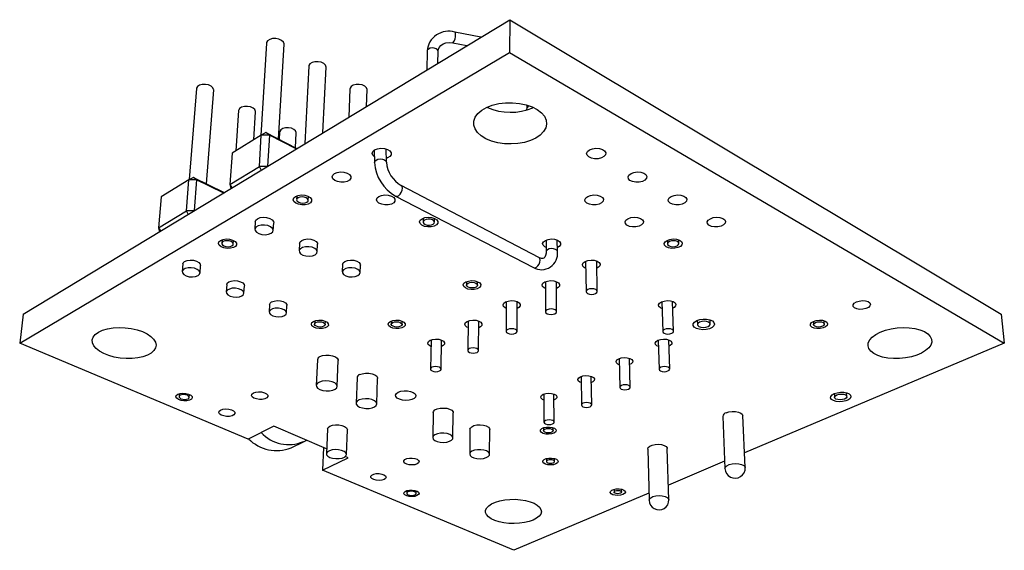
# Model space of a CAD drawing. Extents: x 0 to 119, y 0 to 175.
import ezdxf

# ---------------------------------------------------------------- set-up
doc = ezdxf.new("R2010")
doc.units = 0
doc.layers.get('0').update_dxf_attribs({"linetype": 'CONTINUOUS'})

msp = doc.modelspace()

# ---------------------------------------------------------------- linework, layer by layer
at = {"color": 7, "linetype": 'CONTINUOUS'}
for p, q in [((81.23, 163.753), (99.762, 174.956)), ((99.762, 174.956), (99.758, 173.708)), ((99.762, 174.956), (118.477, 163.753)), ((98.658, 174.288), (97.678, 174.482)), ((90.5, 174.066), (90.28, 170.549)), ((90.96, 170.41), (91.17, 174.019)), ((97.599, 174.072), (98.128, 173.968)), ((81.103, 162.641), (99.758, 173.708)), ((96.618, 173.762), (96.601, 173.045)), ((97.027, 173.302), (97.036, 173.751)), ((99.758, 173.708), (118.598, 162.641)), ((92.11, 173.184), (91.957, 170.238)), ((92.652, 170.658), (92.771, 173.145)), ((87.836, 172.338), (87.563, 168.869)), ((88.223, 168.707), (88.49, 172.281)), ((93.678, 172.324), (93.633, 171.251)), ((94.306, 171.657), (94.33, 172.295)), ((89.439, 171.501), (89.334, 169.965)), ((90.015, 170.385), (90.083, 171.453)), ((100.413, 171.71), (100.413, 171.588)), ((90.482, 170.657), (90.304, 170.564)), ((90.611, 170.564), (90.482, 170.657)), ((90.482, 170.657), (91.651, 170.053)), ((91.001, 170.685), (90.984, 170.398)), ((91.606, 170.076), (91.637, 170.645)), ((90.304, 170.564), (89.193, 169.878)), ((90.229, 169.366), (90.304, 170.564)), ((90.611, 170.564), (90.304, 170.564)), ((90.611, 170.564), (90.54, 169.381)), ((91.627, 170.038), (90.611, 170.564)), ((89.193, 169.878), (89.111, 168.688)), ((94.606, 169.994), (94.614, 169.521)), ((95.07, 169.527), (95.06, 170.034)), ((89.111, 168.688), (90.229, 169.366)), ((90.304, 169.238), (90.229, 169.366)), ((90.515, 169.366), (90.229, 169.366)), ((87.543, 168.858), (86.491, 168.209)), ((87.45, 167.681), (87.543, 168.858)), ((87.723, 168.954), (87.543, 168.858)), ((87.841, 168.858), (87.543, 168.858)), ((87.841, 168.858), (87.723, 168.954)), ((87.723, 168.954), (88.886, 168.381)), ((87.841, 168.858), (87.752, 167.695)), ((88.853, 168.361), (87.841, 168.858)), ((89.111, 168.688), (89.185, 168.562)), ((89.111, 168.688), (89.139, 168.534)), ((100.866, 165.905), (95.628, 168.644)), ((86.491, 168.209), (86.392, 167.039)), ((91.658, 168.256), (91.65, 168.108)), ((92.093, 168.083), (92.1, 168.232)), ((95.419, 168.24), (100.666, 165.519)), ((86.392, 167.039), (87.45, 167.681)), ((87.523, 167.557), (87.45, 167.681)), ((87.727, 167.681), (87.45, 167.681)), ((90.076, 167.273), (90.057, 166.978)), ((90.757, 166.933), (90.775, 167.229)), ((96.468, 167.401), (96.465, 167.256)), ((96.901, 167.246), (96.904, 167.391)), ((86.392, 167.039), (86.464, 166.917)), ((86.392, 167.039), (86.426, 166.894)), ((88.813, 166.585), (88.803, 166.445)), ((89.235, 166.414), (89.244, 166.554)), ((101.146, 166.569), (101.149, 166.127)), ((101.579, 166.13), (101.575, 166.572)), ((105.77, 166.562), (105.775, 166.422)), ((106.205, 166.437), (106.2, 166.578)), ((91.76, 166.448), (91.745, 166.154)), ((92.435, 166.119), (92.449, 166.412)), ((102.655, 165.764), (102.671, 164.606)), ((103.098, 164.612), (103.078, 165.771)), ((87.311, 165.657), (87.288, 165.367)), ((87.971, 165.314), (87.992, 165.604)), ((93.399, 165.645), (93.387, 165.354)), ((94.067, 165.326), (94.078, 165.617)), ((98.123, 164.989), (98.122, 164.855)), ((98.54, 164.85), (98.541, 164.984)), ((101.123, 164.985), (101.129, 163.839)), ((101.55, 163.842), (101.541, 164.988)), ((88.987, 164.876), (88.968, 164.588)), ((89.64, 164.543), (89.659, 164.831)), ((99.633, 164.227), (99.628, 163.093)), ((106.004, 163.099), (105.965, 164.233)), ((90.619, 164.115), (90.603, 163.829)), ((91.266, 163.792), (91.281, 164.078)), ((100.043, 163.092), (100.045, 164.225)), ((105.553, 164.219), (105.589, 163.086)), ((81.23, 163.753), (81.103, 162.641)), ((92.337, 163.494), (92.331, 163.368)), ((92.739, 163.35), (92.745, 163.476)), ((95.259, 163.491), (95.255, 163.365)), ((95.662, 163.353), (95.666, 163.48)), ((98.181, 163.488), (98.166, 162.367)), ((98.576, 162.362), (98.587, 163.483)), ((106.903, 163.511), (106.909, 163.349)), ((107.398, 163.369), (107.392, 163.531)), ((111.744, 163.372), (111.735, 163.498)), ((118.477, 163.753), (118.598, 162.641)), ((111.327, 163.471), (111.335, 163.345)), ((96.766, 162.768), (96.743, 161.659)), ((97.147, 161.651), (97.168, 162.76)), ((105.417, 162.758), (105.451, 161.649)), ((105.856, 161.661), (105.819, 162.77)), ((89.806, 158.995), (81.103, 162.641)), ((118.598, 162.641), (108.707, 158.468)), ((92.44, 162.013), (92.395, 161.036)), ((93.195, 161.002), (93.236, 161.979)), ((103.929, 162.057), (103.952, 160.96)), ((104.351, 160.969), (104.325, 162.066)), ((93.948, 161.326), (93.912, 160.357)), ((94.701, 160.331), (94.733, 161.3)), ((102.478, 161.374), (102.492, 160.288)), ((102.886, 160.293), (102.869, 161.379)), ((87.18, 160.721), (87.172, 160.608)), ((87.561, 160.581), (87.569, 160.694)), ((101.063, 160.708), (101.067, 159.633)), ((101.456, 159.635), (101.449, 160.71)), ((112.126, 160.724), (112.136, 160.579)), ((112.602, 160.61), (112.592, 160.755)), ((96.852, 160.003), (96.832, 159.051)), ((97.601, 159.038), (97.616, 159.99)), ((107.873, 159.854), (107.961, 157.873)), ((108.734, 157.905), (108.638, 159.887)), ((90.776, 159.486), (89.806, 158.995)), ((92.791, 158.627), (90.776, 159.486)), ((92.823, 159.377), (92.782, 158.433)), ((98.25, 159.366), (98.239, 158.422)), ((98.999, 158.415), (99.006, 159.359)), ((101.044, 159.421), (101.045, 159.312)), ((101.422, 159.314), (101.421, 159.423)), ((93.543, 158.404), (93.58, 159.348)), ((91.437, 158.653), (91.91, 158.887)), ((91.91, 158.886), (92.036, 158.948)), ((92.678, 158.675), (92.639, 157.808)), ((105.018, 158.614), (105.071, 156.667)), ((105.825, 156.686), (105.763, 158.634)), ((92.639, 157.808), (93.613, 158.276)), ((93.613, 158.276), (93.496, 158.326)), ((101.169, 158.254), (101.17, 158.138)), ((101.463, 158.14), (101.463, 158.256)), ((107.948, 158.148), (105.807, 157.244)), ((99.916, 154.759), (92.639, 157.808)), ((95.843, 157.031), (95.841, 156.932)), ((96.201, 156.924), (96.203, 157.023)), ((105.064, 156.931), (99.916, 154.759)), ((103.735, 157.081), (103.737, 156.97)), ((104.024, 156.976), (104.022, 157.086))]:
    msp.add_line(p, q, dxfattribs=at)
at = {"color": 8, "linetype": 'CONTINUOUS'}
for points in [[(97.7, 174.394), (97.696, 174.45), (97.684, 174.479), (97.678, 174.482)], [(96.887, 173.874), (96.806, 173.88), (96.728, 173.867), (96.665, 173.837), (96.626, 173.795), (96.618, 173.762)], [(97.036, 173.751), (97.035, 173.765), (97.011, 173.811), (96.959, 173.85), (96.887, 173.874)], [(94.614, 169.521), (94.628, 169.568), (94.674, 169.614), (94.746, 169.645), (94.832, 169.658), (94.921, 169.651), (94.997, 169.624), (95.049, 169.582), (95.07, 169.531), (95.07, 169.528)], [(95.419, 168.24), (95.469, 168.233), (95.528, 168.257), (95.587, 168.31), (95.636, 168.383), (95.668, 168.465), (95.677, 168.543), (95.663, 168.606), (95.629, 168.644)], [(101.579, 166.13), (101.578, 166.136), (101.557, 166.179), (101.506, 166.214), (101.434, 166.235), (101.35, 166.241), (101.269, 166.229), (101.202, 166.202), (101.16, 166.164), (101.149, 166.129)], [(100.666, 165.519), (100.717, 165.511), (100.777, 165.532), (100.835, 165.581), (100.883, 165.651), (100.912, 165.729), (100.92, 165.805), (100.904, 165.867), (100.866, 165.905)], [(107.961, 157.873), (107.975, 157.924), (108.029, 157.977), (108.119, 158.021), (108.233, 158.05), (108.359, 158.062), (108.484, 158.055), (108.595, 158.03), (108.678, 157.989), (108.725, 157.938), (108.734, 157.905)], [(105.071, 156.667), (105.083, 156.71), (105.133, 156.76), (105.217, 156.802), (105.327, 156.83), (105.45, 156.841), (105.572, 156.834), (105.681, 156.81), (105.765, 156.772), (105.814, 156.723), (105.825, 156.686)]]:
    msp.add_lwpolyline(points, dxfattribs=at)
at = {"color": 7, "linetype": 'CONTINUOUS'}
for points in [[(91.17, 174.019), (91.17, 174.032), (91.143, 174.105), (91.075, 174.168), (90.973, 174.215), (90.853, 174.238), (90.731, 174.235), (90.623, 174.205), (90.543, 174.154), (90.504, 174.087), (90.5, 174.066)], [(97.036, 173.751), (97.04, 173.798), (97.072, 173.894), (97.138, 173.978), (97.224, 174.036), (97.331, 174.072), (97.465, 174.086), (97.599, 174.072)], [(92.771, 173.145), (92.771, 173.155), (92.746, 173.225), (92.68, 173.287), (92.581, 173.333), (92.463, 173.355), (92.342, 173.352), (92.235, 173.323), (92.155, 173.273), (92.114, 173.208), (92.11, 173.184)], [(88.49, 172.281), (88.489, 172.3), (88.46, 172.368), (88.391, 172.429), (88.291, 172.473), (88.173, 172.495), (88.054, 172.492), (87.949, 172.464), (87.874, 172.415), (87.838, 172.352), (87.836, 172.338)], [(94.33, 172.295), (94.33, 172.3), (94.307, 172.368), (94.243, 172.429), (94.146, 172.473), (94.031, 172.495), (93.911, 172.492), (93.804, 172.464), (93.725, 172.415), (93.683, 172.352), (93.678, 172.324)], [(100.759, 170.451), (100.556, 170.357), (100.327, 170.287), (100.078, 170.243), (99.819, 170.226), (99.559, 170.236), (99.307, 170.274), (99.07, 170.338), (98.859, 170.425), (98.68, 170.534), (98.54, 170.66), (98.445, 170.799), (98.396, 170.946), (98.398, 171.095), (98.45, 171.242), (98.551, 171.381), (98.696, 171.507), (98.882, 171.614), (99.101, 171.7), (99.346, 171.76), (99.607, 171.793), (99.874, 171.796), (100.138, 171.771), (100.388, 171.717), (100.616, 171.638), (100.812, 171.535), (100.971, 171.414), (101.085, 171.278), (101.152, 171.133), (101.169, 170.983), (101.135, 170.835), (101.054, 170.694), (100.926, 170.564), (100.759, 170.451)], [(90.083, 171.453), (90.083, 171.467), (90.056, 171.534), (89.989, 171.593), (89.891, 171.636), (89.776, 171.658), (89.658, 171.655), (89.554, 171.627), (89.479, 171.579), (89.442, 171.518), (89.439, 171.501)], [(100.485, 171.686), (100.439, 171.63), (100.387, 171.525)], [(91.637, 170.645), (91.637, 170.656), (91.612, 170.721), (91.547, 170.778), (91.451, 170.821), (91.337, 170.841), (91.221, 170.838), (91.118, 170.812), (91.043, 170.765), (91.004, 170.705), (91.001, 170.685)], [(94.61, 169.738), (94.552, 169.795), (94.526, 169.868), (94.55, 169.941), (94.62, 170.002)], [(94.62, 170.002), (94.727, 170.045), (94.856, 170.062), (94.99, 170.051), (95.11, 170.015), (95.2, 169.958), (95.248, 169.887), (95.248, 169.813), (95.2, 169.745), (95.11, 169.693), (95.067, 169.678)], [(102.805, 170.002), (102.917, 170.045), (103.048, 170.062), (103.181, 170.051), (103.296, 170.015), (103.379, 169.958), (103.418, 169.887), (103.408, 169.813), (103.351, 169.745), (103.254, 169.693), (103.131, 169.663), (102.997, 169.66), (102.872, 169.683), (102.771, 169.73), (102.709, 169.795), (102.693, 169.868), (102.727, 169.941), (102.805, 170.002)], [(93.089, 169.104), (93.193, 169.145), (93.32, 169.161), (93.452, 169.151), (93.571, 169.116), (93.662, 169.06), (93.711, 168.992), (93.713, 168.92), (93.667, 168.854), (93.579, 168.803), (93.463, 168.774), (93.332, 168.771), (93.205, 168.793), (93.098, 168.839), (93.027, 168.902), (93, 168.974), (93.022, 169.044), (93.089, 169.104)], [(104.382, 169.104), (104.494, 169.145), (104.623, 169.161), (104.754, 169.151), (104.866, 169.116), (104.947, 169.06), (104.983, 168.992), (104.972, 168.92), (104.914, 168.854), (104.817, 168.803), (104.694, 168.774), (104.563, 168.771), (104.44, 168.793), (104.342, 168.839), (104.282, 168.902), (104.269, 168.974), (104.303, 169.044), (104.382, 169.104)], [(91.602, 168.23), (91.704, 168.27), (91.828, 168.286), (91.958, 168.277), (92.077, 168.242), (92.167, 168.188), (92.218, 168.122), (92.221, 168.052), (92.177, 167.988), (92.092, 167.938), (91.978, 167.91), (91.849, 167.907), (91.723, 167.929), (91.617, 167.974), (91.545, 168.035), (91.517, 168.104), (91.537, 168.172), (91.602, 168.23)], [(92.016, 168.18), (91.94, 168.206), (91.855, 168.215), (91.771, 168.206), (91.703, 168.18), (91.661, 168.141), (91.65, 168.095), (91.674, 168.05), (91.727, 168.011), (91.802, 167.985), (91.888, 167.976), (91.971, 167.985), (92.039, 168.011), (92.082, 168.05), (92.092, 168.095), (92.069, 168.141), (92.016, 168.18)], [(94.782, 168.23), (94.886, 168.27), (95.012, 168.286), (95.141, 168.277), (95.258, 168.242), (95.346, 168.188), (95.392, 168.122), (95.392, 168.052), (95.345, 167.988), (95.258, 167.938), (95.141, 167.91), (95.012, 167.907), (94.888, 167.929), (94.784, 167.974), (94.715, 168.035), (94.691, 168.104), (94.714, 168.172), (94.782, 168.23)], [(102.734, 168.23), (102.843, 168.27), (102.97, 168.286), (103.099, 168.277), (103.211, 168.242), (103.291, 168.188), (103.329, 168.122), (103.32, 168.052), (103.264, 167.988), (103.17, 167.938), (103.05, 167.91), (102.921, 167.907), (102.799, 167.929), (102.701, 167.974), (102.641, 168.035), (102.625, 168.104), (102.658, 168.172), (102.734, 168.23)], [(105.914, 168.23), (106.025, 168.27), (106.154, 168.286), (106.282, 168.277), (106.392, 168.242), (106.47, 168.188), (106.504, 168.122), (106.491, 168.052), (106.432, 167.988), (106.335, 167.938), (106.214, 167.91), (106.084, 167.907), (105.964, 167.929), (105.868, 167.974), (105.811, 168.035), (105.799, 168.104), (105.835, 168.172), (105.914, 168.23)], [(90.076, 167.273), (90.094, 167.325), (90.156, 167.382)], [(90.156, 167.382), (90.256, 167.421), (90.378, 167.436), (90.507, 167.427), (90.624, 167.393), (90.715, 167.341), (90.766, 167.276), (90.775, 167.229)], [(96.428, 167.382), (96.531, 167.421), (96.655, 167.436), (96.783, 167.427), (96.897, 167.393), (96.982, 167.341), (97.027, 167.276), (97.024, 167.208), (96.976, 167.146), (96.889, 167.098), (96.773, 167.07), (96.646, 167.067), (96.524, 167.089), (96.423, 167.132), (96.356, 167.192), (96.334, 167.259), (96.359, 167.325), (96.428, 167.382)], [(96.745, 167.361), (96.66, 167.366), (96.579, 167.354), (96.514, 167.326), (96.474, 167.287), (96.466, 167.242), (96.491, 167.199), (96.546, 167.163), (96.621, 167.141), (96.705, 167.135), (96.786, 167.147), (96.852, 167.175), (96.892, 167.214), (96.9, 167.259), (96.875, 167.302), (96.82, 167.338), (96.745, 167.361)], [(104.267, 167.382), (104.376, 167.421), (104.502, 167.436), (104.629, 167.427), (104.738, 167.393), (104.816, 167.341), (104.852, 167.276), (104.841, 167.208), (104.785, 167.146), (104.691, 167.098), (104.572, 167.07), (104.444, 167.067), (104.325, 167.089), (104.229, 167.132), (104.171, 167.192), (104.158, 167.259), (104.191, 167.325), (104.267, 167.382)], [(107.403, 167.382), (107.514, 167.421), (107.641, 167.436), (107.767, 167.427), (107.875, 167.393), (107.95, 167.341), (107.982, 167.276), (107.968, 167.208), (107.908, 167.146), (107.811, 167.098), (107.691, 167.07), (107.563, 167.067), (107.445, 167.089), (107.352, 167.132), (107.297, 167.192), (107.287, 167.259), (107.324, 167.325), (107.403, 167.382)], [(90.675, 166.824), (90.739, 166.88), (90.757, 166.946), (90.729, 167.014), (90.657, 167.073), (90.55, 167.117), (90.425, 167.138), (90.297, 167.135), (90.184, 167.108), (90.101, 167.059), (90.06, 166.997), (90.066, 166.929), (90.118, 166.865), (90.209, 166.813), (90.326, 166.78), (90.454, 166.771), (90.576, 166.786), (90.675, 166.824)], [(88.751, 166.557), (88.848, 166.594), (88.968, 166.61), (89.096, 166.601), (89.212, 166.568), (89.303, 166.517), (89.355, 166.454), (89.361, 166.388), (89.322, 166.327), (89.241, 166.281), (89.131, 166.254), (89.006, 166.251), (88.883, 166.272), (88.778, 166.314), (88.705, 166.372), (88.674, 166.437), (88.69, 166.502), (88.751, 166.557)], [(89.156, 166.509), (89.081, 166.533), (88.997, 166.542), (88.917, 166.533), (88.852, 166.509), (88.812, 166.472), (88.804, 166.429), (88.829, 166.386), (88.883, 166.349), (88.957, 166.325), (89.041, 166.316), (89.121, 166.325), (89.186, 166.349), (89.226, 166.386), (89.234, 166.429), (89.209, 166.472), (89.156, 166.509)], [(91.76, 166.448), (91.78, 166.502), (91.843, 166.557)], [(91.843, 166.557), (91.942, 166.594), (92.063, 166.61), (92.19, 166.601), (92.305, 166.568), (92.393, 166.517), (92.442, 166.454), (92.449, 166.412)], [(101.148, 166.287), (101.096, 166.314), (101.035, 166.372), (101.018, 166.437), (101.048, 166.502), (101.12, 166.557)], [(101.12, 166.557), (101.225, 166.594), (101.349, 166.61), (101.474, 166.601), (101.584, 166.568), (101.664, 166.517), (101.702, 166.454), (101.695, 166.388), (101.643, 166.327), (101.578, 166.29)], [(105.759, 166.557), (105.867, 166.594), (105.991, 166.61), (106.116, 166.601), (106.223, 166.568), (106.299, 166.517), (106.333, 166.454), (106.32, 166.388), (106.263, 166.327), (106.169, 166.281), (106.051, 166.254), (105.925, 166.251), (105.808, 166.272), (105.715, 166.314), (105.659, 166.372), (105.647, 166.437), (105.682, 166.502), (105.759, 166.557)], [(106.15, 166.509), (106.082, 166.533), (106.001, 166.542), (105.918, 166.533), (105.845, 166.509), (105.795, 166.472), (105.775, 166.429), (105.787, 166.386), (105.83, 166.349), (105.898, 166.325), (105.979, 166.316), (106.062, 166.325), (106.134, 166.349), (106.184, 166.386), (106.204, 166.429), (106.192, 166.472), (106.15, 166.509)], [(92.351, 166.009), (92.415, 166.063), (92.435, 166.128), (92.409, 166.193), (92.339, 166.251), (92.236, 166.293), (92.113, 166.315), (91.986, 166.311), (91.874, 166.285), (91.791, 166.238), (91.749, 166.177), (91.753, 166.111), (91.802, 166.049), (91.89, 165.998), (92.005, 165.966), (92.131, 165.957), (92.252, 165.972), (92.351, 166.009)], [(101.149, 166.127), (101.146, 166.068), (101.128, 165.975), (101.099, 165.914), (101.068, 165.882), (101.028, 165.866), (100.975, 165.867), (100.901, 165.889), (100.866, 165.905)], [(87.311, 165.657), (87.326, 165.701), (87.384, 165.754)], [(87.384, 165.754), (87.479, 165.791), (87.597, 165.806), (87.723, 165.797), (87.839, 165.765), (87.929, 165.716), (87.982, 165.654), (87.992, 165.604)], [(93.399, 165.645), (93.42, 165.701), (93.484, 165.754)], [(93.484, 165.754), (93.583, 165.791), (93.703, 165.806), (93.827, 165.797), (93.94, 165.765), (94.025, 165.716), (94.071, 165.654), (94.078, 165.617)], [(102.659, 165.49), (102.604, 165.518), (102.545, 165.574), (102.531, 165.638), (102.562, 165.701), (102.634, 165.754)], [(102.634, 165.754), (102.739, 165.791), (102.861, 165.806), (102.984, 165.797), (103.092, 165.765), (103.169, 165.716), (103.206, 165.654), (103.197, 165.59), (103.144, 165.531), (103.083, 165.497)], [(87.896, 165.216), (87.955, 165.269), (87.97, 165.331), (87.939, 165.395), (87.866, 165.451), (87.761, 165.493), (87.638, 165.513), (87.514, 165.51), (87.405, 165.484), (87.327, 165.439), (87.29, 165.38), (87.298, 165.315), (87.352, 165.254), (87.442, 165.205), (87.558, 165.174), (87.683, 165.165), (87.801, 165.18), (87.896, 165.216)], [(93.981, 165.216), (94.045, 165.269), (94.067, 165.331), (94.043, 165.395), (93.976, 165.451), (93.875, 165.493), (93.754, 165.513), (93.629, 165.51), (93.518, 165.484), (93.435, 165.439), (93.392, 165.38), (93.394, 165.315), (93.44, 165.254), (93.526, 165.205), (93.638, 165.174), (93.762, 165.165), (93.882, 165.18), (93.981, 165.216)], [(89.063, 164.974), (89.158, 165.009), (89.275, 165.024), (89.398, 165.015), (89.512, 164.984), (89.6, 164.936), (89.65, 164.876), (89.659, 164.831)], [(98.089, 164.974), (98.19, 165.009), (98.309, 165.024), (98.432, 165.015), (98.54, 164.984), (98.62, 164.936), (98.661, 164.876), (98.657, 164.813), (98.609, 164.756), (98.524, 164.712), (98.413, 164.687), (98.29, 164.684), (98.173, 164.704), (98.078, 164.744), (98.016, 164.798), (97.996, 164.86), (98.022, 164.922), (98.089, 164.974)], [(101.098, 164.974), (101.2, 165.009), (101.321, 165.024), (101.443, 165.015), (101.55, 164.984), (101.627, 164.936), (101.665, 164.876), (101.658, 164.813), (101.607, 164.756), (101.543, 164.721)], [(89.564, 164.444), (89.623, 164.496), (89.64, 164.557), (89.611, 164.619), (89.541, 164.674), (89.439, 164.714), (89.318, 164.734), (89.195, 164.731), (89.087, 164.705), (89.009, 164.661), (88.97, 164.604), (88.977, 164.541), (89.028, 164.482), (89.116, 164.434), (89.229, 164.404), (89.352, 164.395), (89.469, 164.409), (89.564, 164.444)], [(88.987, 164.876), (89.004, 164.922), (89.063, 164.974)], [(98.476, 164.928), (98.522, 164.893), (98.54, 164.852), (98.525, 164.812), (98.481, 164.777), (98.414, 164.754), (98.334, 164.746), (98.254, 164.754), (98.186, 164.777), (98.139, 164.812), (98.122, 164.852), (98.136, 164.893), (98.18, 164.928), (98.247, 164.951), (98.327, 164.959), (98.407, 164.951), (98.476, 164.928)], [(101.125, 164.718), (101.074, 164.744), (101.015, 164.798), (100.999, 164.86), (101.028, 164.922), (101.098, 164.974)], [(103.039, 164.685), (102.971, 164.709), (102.89, 164.717), (102.807, 164.709), (102.737, 164.685), (102.689, 164.65), (102.671, 164.609), (102.686, 164.567), (102.731, 164.532), (102.799, 164.509), (102.88, 164.5), (102.961, 164.509), (103.032, 164.532), (103.079, 164.567), (103.098, 164.609), (103.084, 164.65), (103.039, 164.685)], [(90.697, 164.213), (90.791, 164.248), (90.907, 164.262), (91.029, 164.254), (91.14, 164.224), (91.226, 164.177), (91.273, 164.119), (91.281, 164.078)], [(99.603, 164.213), (99.703, 164.248), (99.822, 164.262), (99.942, 164.254), (100.048, 164.224), (100.126, 164.177), (100.165, 164.119), (100.159, 164.058), (100.111, 164.002), (100.044, 163.966)], [(105.541, 164.213), (105.645, 164.248), (105.764, 164.262), (105.884, 164.254), (105.987, 164.224), (106.06, 164.177), (106.092, 164.119), (106.081, 164.058), (106.026, 164.002), (105.974, 163.973)], [(112.963, 164.213), (113.071, 164.248), (113.193, 164.262), (113.311, 164.254), (113.41, 164.224), (113.477, 164.177), (113.502, 164.119), (113.482, 164.058), (113.42, 164.002), (113.325, 163.959), (113.208, 163.934), (113.087, 163.931), (112.977, 163.951), (112.892, 163.99), (112.845, 164.043), (112.842, 164.103), (112.883, 164.163), (112.963, 164.213)], [(91.187, 163.693), (91.248, 163.743), (91.266, 163.803), (91.239, 163.863), (91.171, 163.916), (91.071, 163.955), (90.953, 163.975), (90.831, 163.972), (90.724, 163.947), (90.646, 163.904), (90.606, 163.848), (90.611, 163.787), (90.66, 163.73), (90.745, 163.683), (90.856, 163.653), (90.977, 163.645), (91.093, 163.659), (91.187, 163.693)], [(90.619, 164.115), (90.637, 164.163), (90.697, 164.213)], [(99.631, 163.967), (99.586, 163.99), (99.526, 164.043), (99.509, 164.103), (99.535, 164.163), (99.603, 164.213)], [(101.486, 163.766), (101.533, 163.8), (101.55, 163.84), (101.534, 163.881), (101.49, 163.915), (101.422, 163.938), (101.341, 163.946), (101.261, 163.938), (101.192, 163.915), (101.146, 163.881), (101.129, 163.84), (101.144, 163.8), (101.189, 163.766), (101.257, 163.743), (101.337, 163.735), (101.418, 163.743), (101.486, 163.766)], [(105.561, 163.96), (105.5, 163.99), (105.446, 164.043), (105.435, 164.103), (105.468, 164.163), (105.541, 164.213)], [(92.288, 163.473), (92.382, 163.507), (92.497, 163.521), (92.617, 163.513), (92.726, 163.484), (92.809, 163.438), (92.854, 163.381), (92.857, 163.322), (92.816, 163.267), (92.737, 163.225), (92.631, 163.201), (92.513, 163.199), (92.397, 163.217), (92.299, 163.255), (92.234, 163.307), (92.209, 163.366), (92.228, 163.424), (92.288, 163.473)], [(95.218, 163.473), (95.314, 163.507), (95.429, 163.521), (95.549, 163.513), (95.656, 163.484), (95.737, 163.438), (95.779, 163.381), (95.779, 163.322), (95.735, 163.267), (95.654, 163.225), (95.547, 163.201), (95.428, 163.199), (95.313, 163.217), (95.218, 163.255), (95.155, 163.307), (95.133, 163.366), (95.155, 163.424), (95.218, 163.473)], [(98.148, 163.473), (98.245, 163.507), (98.362, 163.521), (98.481, 163.513), (98.587, 163.484), (98.665, 163.438), (98.704, 163.381), (98.7, 163.322), (98.654, 163.267), (98.585, 163.23)], [(106.883, 163.502), (106.997, 163.541), (107.128, 163.56), (107.262, 163.557), (107.384, 163.533), (107.481, 163.49), (107.542, 163.432), (107.561, 163.367), (107.536, 163.301), (107.47, 163.241), (107.369, 163.194), (107.246, 163.165), (107.112, 163.157), (106.983, 163.171), (106.872, 163.205), (106.792, 163.255), (106.751, 163.317), (106.753, 163.384), (106.799, 163.448), (106.883, 163.502)], [(107.316, 163.273), (107.373, 163.312), (107.398, 163.359), (107.385, 163.405), (107.337, 163.445), (107.261, 163.471), (107.169, 163.48), (107.074, 163.471), (106.991, 163.445), (106.934, 163.405), (106.91, 163.359), (106.923, 163.312), (106.971, 163.273), (107.047, 163.247), (107.139, 163.237), (107.233, 163.247), (107.316, 163.273)], [(111.332, 163.473), (111.438, 163.507), (111.557, 163.521), (111.674, 163.513), (111.773, 163.484), (111.84, 163.438), (111.867, 163.381), (111.849, 163.322), (111.789, 163.267), (111.696, 163.225), (111.582, 163.201), (111.462, 163.199), (111.353, 163.217), (111.268, 163.255), (111.221, 163.307), (111.216, 163.366), (111.254, 163.424), (111.332, 163.473)], [(84.104, 163.062), (84.261, 163.135), (84.448, 163.19), (84.658, 163.225), (84.885, 163.239), (85.118, 163.231), (85.35, 163.201), (85.571, 163.151), (85.774, 163.082), (85.952, 162.998), (86.097, 162.901), (86.204, 162.794), (86.271, 162.683), (86.294, 162.571), (86.274, 162.461), (86.211, 162.359), (86.107, 162.266), (85.967, 162.188), (85.795, 162.126), (85.598, 162.083), (85.383, 162.059), (85.157, 162.057), (84.928, 162.075), (84.705, 162.113), (84.494, 162.171), (84.304, 162.245), (84.142, 162.334), (84.012, 162.435), (83.921, 162.543), (83.871, 162.655), (83.864, 162.767), (83.902, 162.875), (83.983, 162.974), (84.104, 163.062)], [(92.381, 163.43), (92.444, 163.452), (92.521, 163.46), (92.6, 163.452), (92.669, 163.43), (92.718, 163.397), (92.738, 163.359), (92.728, 163.32), (92.689, 163.287), (92.626, 163.265), (92.549, 163.258), (92.47, 163.265), (92.401, 163.287), (92.352, 163.32), (92.331, 163.359), (92.341, 163.397), (92.381, 163.43)], [(95.597, 163.43), (95.643, 163.397), (95.662, 163.359), (95.65, 163.32), (95.609, 163.287), (95.545, 163.265), (95.468, 163.258), (95.389, 163.265), (95.321, 163.287), (95.274, 163.32), (95.255, 163.359), (95.267, 163.397), (95.308, 163.43), (95.373, 163.452), (95.45, 163.46), (95.529, 163.452), (95.597, 163.43)], [(98.177, 163.235), (98.136, 163.255), (98.076, 163.307), (98.057, 163.366), (98.082, 163.424), (98.148, 163.473)], [(99.982, 163.02), (100.027, 163.053), (100.043, 163.092), (100.027, 163.132), (99.982, 163.165), (99.914, 163.187), (99.834, 163.195), (99.755, 163.187), (99.688, 163.165), (99.643, 163.132), (99.628, 163.092), (99.644, 163.053), (99.689, 163.02), (99.757, 162.998), (99.836, 162.99), (99.915, 162.998), (99.982, 163.02)], [(105.642, 163.02), (105.708, 162.998), (105.786, 162.99), (105.866, 162.998), (105.935, 163.02), (105.984, 163.053), (106.004, 163.092), (105.992, 163.132), (105.95, 163.165), (105.885, 163.187), (105.806, 163.195), (105.726, 163.187), (105.657, 163.165), (105.608, 163.132), (105.589, 163.092), (105.601, 163.053), (105.642, 163.02)], [(111.698, 163.43), (111.735, 163.397), (111.743, 163.359), (111.719, 163.32), (111.669, 163.287), (111.598, 163.265), (111.519, 163.258), (111.443, 163.265), (111.381, 163.287), (111.344, 163.32), (111.336, 163.359), (111.359, 163.397), (111.41, 163.43), (111.48, 163.452), (111.56, 163.46), (111.636, 163.452), (111.698, 163.43)], [(113.872, 163.062), (114.069, 163.135), (114.285, 163.19), (114.515, 163.225), (114.748, 163.239), (114.977, 163.231), (115.193, 163.201), (115.387, 163.151), (115.553, 163.082), (115.685, 162.998), (115.778, 162.901), (115.828, 162.794), (115.835, 162.683), (115.798, 162.571), (115.718, 162.461), (115.599, 162.359), (115.446, 162.266), (115.264, 162.188), (115.059, 162.126), (114.838, 162.083), (114.611, 162.059), (114.383, 162.057), (114.164, 162.075), (113.962, 162.113), (113.782, 162.171), (113.632, 162.245), (113.518, 162.334), (113.442, 162.435), (113.409, 162.543), (113.419, 162.655), (113.474, 162.767), (113.569, 162.875), (113.704, 162.974), (113.872, 163.062)], [(96.761, 162.522), (96.724, 162.54), (96.663, 162.591), (96.643, 162.648), (96.666, 162.705), (96.73, 162.753)], [(96.73, 162.753), (96.825, 162.785), (96.94, 162.799), (97.058, 162.791), (97.163, 162.762), (97.241, 162.718), (97.282, 162.662), (97.279, 162.605), (97.235, 162.552), (97.163, 162.514)], [(105.425, 162.512), (105.366, 162.54), (105.313, 162.591), (105.302, 162.648), (105.334, 162.705), (105.405, 162.753)], [(105.405, 162.753), (105.506, 162.785), (105.623, 162.799), (105.739, 162.791), (105.84, 162.762), (105.911, 162.718), (105.943, 162.662), (105.931, 162.605), (105.878, 162.552), (105.827, 162.524)], [(98.518, 162.294), (98.561, 162.326), (98.576, 162.364), (98.559, 162.403), (98.513, 162.435), (98.446, 162.457), (98.367, 162.464), (98.289, 162.457), (98.224, 162.435), (98.18, 162.403), (98.166, 162.364), (98.183, 162.326), (98.229, 162.294), (98.296, 162.272), (98.375, 162.264), (98.453, 162.272), (98.518, 162.294)], [(92.538, 162.132), (92.639, 162.169), (92.762, 162.187), (92.894, 162.185), (93.019, 162.162), (93.125, 162.12), (93.199, 162.066), (93.234, 162.003), (93.236, 161.979)], [(103.934, 161.817), (103.879, 161.843), (103.826, 161.892), (103.813, 161.948), (103.844, 162.003), (103.913, 162.05)], [(103.913, 162.05), (104.011, 162.082), (104.126, 162.095), (104.241, 162.087), (104.341, 162.06), (104.413, 162.016), (104.446, 161.962), (104.436, 161.906), (104.385, 161.854), (104.331, 161.826)], [(97.092, 161.586), (97.134, 161.618), (97.147, 161.655), (97.129, 161.692), (97.084, 161.724), (97.017, 161.745), (96.939, 161.753), (96.862, 161.745), (96.797, 161.724), (96.756, 161.692), (96.743, 161.655), (96.761, 161.618), (96.806, 161.586), (96.873, 161.565), (96.951, 161.558), (97.028, 161.565), (97.092, 161.586)], [(105.517, 161.724), (105.47, 161.692), (105.451, 161.655), (105.463, 161.618), (105.504, 161.586), (105.567, 161.565), (105.644, 161.558), (105.722, 161.565), (105.789, 161.586), (105.836, 161.618), (105.855, 161.655), (105.844, 161.692), (105.803, 161.724), (105.74, 161.745), (105.663, 161.753), (105.585, 161.745), (105.517, 161.724)], [(94.048, 161.445), (94.149, 161.481), (94.271, 161.499), (94.401, 161.497), (94.524, 161.474), (94.627, 161.434), (94.698, 161.381), (94.731, 161.32), (94.733, 161.3)], [(102.481, 161.14), (102.43, 161.164), (102.376, 161.212), (102.362, 161.266), (102.391, 161.32), (102.458, 161.365)], [(102.458, 161.365), (102.554, 161.397), (102.667, 161.409), (102.781, 161.402), (102.881, 161.375), (102.952, 161.332), (102.986, 161.28), (102.978, 161.225), (102.929, 161.175), (102.873, 161.145)], [(92.532, 160.884), (92.644, 160.847), (92.772, 160.83), (92.903, 160.832), (93.022, 160.855), (93.116, 160.895), (93.176, 160.949), (93.195, 161.01), (93.17, 161.072), (93.105, 161.129), (93.006, 161.173), (92.883, 161.201), (92.751, 161.209), (92.624, 161.196), (92.516, 161.163), (92.438, 161.115), (92.398, 161.057), (92.402, 160.994), (92.449, 160.934), (92.532, 160.884)], [(104.016, 161.031), (103.97, 161), (103.952, 160.964), (103.965, 160.928), (104.006, 160.897), (104.069, 160.877), (104.145, 160.869), (104.222, 160.877), (104.288, 160.897), (104.333, 160.928), (104.351, 160.964), (104.339, 161), (104.298, 161.031), (104.235, 161.052), (104.159, 161.059), (104.082, 161.052), (104.016, 161.031)], [(87.121, 160.698), (87.208, 160.728), (87.316, 160.741), (87.431, 160.733), (87.536, 160.707), (87.619, 160.665), (87.668, 160.614), (87.675, 160.561), (87.641, 160.512), (87.57, 160.474), (87.472, 160.452), (87.359, 160.45), (87.247, 160.467), (87.151, 160.501), (87.084, 160.548), (87.055, 160.601), (87.068, 160.653), (87.121, 160.698)], [(87.213, 160.659), (87.179, 160.629), (87.173, 160.594), (87.196, 160.559), (87.245, 160.53), (87.313, 160.51), (87.389, 160.503), (87.461, 160.51), (87.519, 160.53), (87.553, 160.559), (87.559, 160.594), (87.536, 160.629), (87.487, 160.659), (87.419, 160.679), (87.344, 160.686), (87.271, 160.679), (87.213, 160.659)], [(90.005, 160.75), (90.093, 160.78), (90.201, 160.793), (90.316, 160.785), (90.42, 160.759), (90.501, 160.717), (90.547, 160.666), (90.551, 160.612), (90.515, 160.563), (90.441, 160.525), (90.342, 160.504), (90.229, 160.501), (90.118, 160.518), (90.024, 160.553), (89.959, 160.599), (89.933, 160.653), (89.949, 160.705), (90.005, 160.75)], [(94.043, 160.212), (94.153, 160.177), (94.279, 160.16), (94.408, 160.162), (94.526, 160.184), (94.62, 160.223), (94.681, 160.276), (94.701, 160.335), (94.679, 160.396), (94.616, 160.451), (94.519, 160.494), (94.399, 160.521), (94.269, 160.529), (94.143, 160.516), (94.035, 160.485), (93.956, 160.438), (93.916, 160.381), (93.918, 160.32), (93.962, 160.262), (94.043, 160.212)], [(95.52, 160.776), (95.621, 160.811), (95.742, 160.828), (95.87, 160.826), (95.991, 160.804), (96.091, 160.765), (96.161, 160.713), (96.191, 160.654), (96.18, 160.594), (96.129, 160.54), (96.042, 160.497), (95.93, 160.471), (95.805, 160.464), (95.68, 160.476), (95.568, 160.507), (95.481, 160.552), (95.43, 160.608), (95.419, 160.669), (95.45, 160.727), (95.52, 160.776)], [(101.064, 160.479), (101.017, 160.501), (100.963, 160.548), (100.948, 160.601), (100.974, 160.653), (101.039, 160.698)], [(101.039, 160.698), (101.134, 160.728), (101.245, 160.741), (101.358, 160.733), (101.457, 160.707), (101.528, 160.665), (101.563, 160.614), (101.557, 160.561), (101.51, 160.512), (101.451, 160.482)], [(112.124, 160.724), (112.236, 160.759), (112.363, 160.776), (112.49, 160.774), (112.603, 160.752), (112.692, 160.713), (112.745, 160.661), (112.757, 160.602), (112.727, 160.542), (112.659, 160.488), (112.559, 160.446), (112.439, 160.42), (112.311, 160.412), (112.19, 160.424), (112.088, 160.455), (112.016, 160.501), (111.982, 160.557), (111.99, 160.617), (112.039, 160.675), (112.124, 160.724)], [(112.515, 160.517), (112.434, 160.493), (112.344, 160.485), (112.257, 160.493), (112.187, 160.517), (112.145, 160.552), (112.137, 160.594), (112.164, 160.636), (112.222, 160.672), (112.303, 160.696), (112.394, 160.704), (112.481, 160.696), (112.551, 160.672), (112.593, 160.636), (112.601, 160.594), (112.574, 160.552), (112.515, 160.517)], [(88.756, 160.097), (88.842, 160.127), (88.949, 160.139), (89.062, 160.132), (89.166, 160.106), (89.247, 160.066), (89.293, 160.016), (89.299, 159.963), (89.264, 159.915), (89.192, 159.878), (89.094, 159.857), (88.983, 159.855), (88.873, 159.872), (88.779, 159.905), (88.714, 159.951), (88.687, 160.003), (88.702, 160.054), (88.756, 160.097)], [(96.852, 160.003), (96.864, 160.047), (96.916, 160.1), (97.003, 160.142), (97.115, 160.168), (97.239, 160.175), (97.364, 160.163), (97.474, 160.133), (97.558, 160.088), (97.606, 160.033), (97.616, 159.99)], [(102.552, 160.356), (102.508, 160.326), (102.492, 160.291), (102.505, 160.255), (102.547, 160.225), (102.609, 160.205), (102.684, 160.198), (102.76, 160.205), (102.825, 160.225), (102.869, 160.255), (102.885, 160.291), (102.872, 160.326), (102.831, 160.356), (102.768, 160.376), (102.693, 160.383), (102.617, 160.376), (102.552, 160.356)], [(108.004, 159.996), (108.112, 160.03), (108.235, 160.047), (108.36, 160.045), (108.474, 160.023), (108.564, 159.985), (108.621, 159.935), (108.638, 159.887)], [(92.823, 159.377), (92.824, 159.384), (92.851, 159.439), (92.917, 159.486)], [(92.917, 159.486), (93.014, 159.519), (93.131, 159.536), (93.256, 159.533), (93.375, 159.512), (93.475, 159.475), (93.545, 159.426), (93.578, 159.369), (93.58, 159.348)], [(98.25, 159.366), (98.264, 159.412), (98.317, 159.464), (98.403, 159.504), (98.514, 159.53), (98.638, 159.537), (98.76, 159.525), (98.868, 159.495), (98.95, 159.451), (98.997, 159.398), (99.006, 159.359)], [(101.445, 159.215), (101.353, 159.186), (101.245, 159.174), (101.135, 159.181), (101.039, 159.206), (100.969, 159.245), (100.934, 159.294), (100.94, 159.345), (100.986, 159.392), (101.065, 159.428), (101.167, 159.449), (101.278, 159.451), (101.383, 159.435), (101.468, 159.402), (101.521, 159.357), (101.535, 159.306), (101.508, 159.257), (101.445, 159.215)], [(101.101, 159.374), (101.163, 159.393), (101.235, 159.4), (101.307, 159.393), (101.368, 159.374), (101.409, 159.346), (101.422, 159.313), (101.407, 159.279), (101.366, 159.251), (101.304, 159.233), (101.232, 159.226), (101.16, 159.233), (101.099, 159.251), (101.059, 159.279), (101.045, 159.313), (101.06, 159.346), (101.101, 159.374)], [(101.125, 159.698), (101.083, 159.669), (101.067, 159.634), (101.082, 159.6), (101.123, 159.57), (101.186, 159.551), (101.26, 159.544), (101.335, 159.551), (101.398, 159.57), (101.441, 159.6), (101.456, 159.634), (101.442, 159.669), (101.401, 159.698), (101.338, 159.718), (101.264, 159.724), (101.189, 159.718), (101.125, 159.698)], [(97.482, 159.169), (97.377, 159.203), (97.254, 159.219), (97.127, 159.217), (97.01, 159.196), (96.916, 159.158), (96.854, 159.108), (96.832, 159.051), (96.852, 158.993), (96.911, 158.941), (97.003, 158.9), (97.118, 158.875), (97.243, 158.868), (97.366, 158.88), (97.473, 158.909), (97.552, 158.953), (97.595, 159.007), (97.597, 159.065), (97.558, 159.121), (97.482, 159.169)], [(105.018, 158.614), (105.018, 158.616), (105.038, 158.672), (105.097, 158.722), (105.187, 158.761), (105.3, 158.786), (105.423, 158.793), (105.542, 158.781), (105.645, 158.753), (105.719, 158.71), (105.758, 158.658), (105.763, 158.634)], [(92.912, 158.296), (93.018, 158.264), (93.14, 158.248), (93.264, 158.25), (93.377, 158.27), (93.467, 158.307), (93.525, 158.355), (93.543, 158.411), (93.52, 158.467), (93.458, 158.518), (93.364, 158.558), (93.248, 158.583), (93.122, 158.59), (93.001, 158.579), (92.898, 158.549), (92.823, 158.506), (92.786, 158.453), (92.789, 158.396), (92.833, 158.342), (92.912, 158.296)], [(96.235, 158.045), (96.148, 158.018), (96.044, 158.007), (95.937, 158.013), (95.84, 158.037), (95.767, 158.075), (95.729, 158.121), (95.729, 158.17), (95.769, 158.214), (95.843, 158.249), (95.941, 158.269), (96.049, 158.271), (96.153, 158.256), (96.239, 158.224), (96.296, 158.181), (96.314, 158.133), (96.293, 158.085), (96.235, 158.045)], [(98.884, 158.54), (98.781, 158.573), (98.66, 158.589), (98.535, 158.587), (98.419, 158.566), (98.325, 158.529), (98.263, 158.48), (98.239, 158.425), (98.257, 158.369), (98.314, 158.318), (98.403, 158.278), (98.516, 158.253), (98.64, 158.246), (98.762, 158.258), (98.868, 158.287), (98.947, 158.33), (98.991, 158.382), (98.995, 158.439), (98.958, 158.493), (98.884, 158.54)], [(101.523, 158.045), (101.433, 158.018), (101.328, 158.007), (101.221, 158.013), (101.127, 158.037), (101.058, 158.075), (101.024, 158.121), (101.03, 158.17), (101.075, 158.214), (101.152, 158.249), (101.252, 158.269), (101.36, 158.271), (101.463, 158.256), (101.546, 158.224), (101.597, 158.181), (101.611, 158.133), (101.585, 158.085), (101.523, 158.045)], [(101.419, 158.092), (101.452, 158.114), (101.463, 158.139), (101.453, 158.164), (101.422, 158.186), (101.374, 158.2), (101.318, 158.205), (101.262, 158.2), (101.214, 158.186), (101.182, 158.164), (101.17, 158.139), (101.181, 158.114), (101.212, 158.092), (101.259, 158.078), (101.315, 158.073), (101.372, 158.078), (101.419, 158.092)], [(94.977, 157.458), (94.892, 157.431), (94.789, 157.42), (94.682, 157.426), (94.586, 157.45), (94.514, 157.486), (94.474, 157.531), (94.474, 157.579), (94.512, 157.623), (94.584, 157.657), (94.68, 157.676), (94.787, 157.678), (94.89, 157.663), (94.976, 157.632), (95.033, 157.59), (95.053, 157.543), (95.033, 157.497), (94.977, 157.458)], [(96.232, 156.839), (96.147, 156.813), (96.045, 156.802), (95.94, 156.808), (95.846, 156.831), (95.775, 156.867), (95.737, 156.911), (95.738, 156.957), (95.777, 157), (95.849, 157.033), (95.944, 157.052), (96.05, 157.054), (96.152, 157.039), (96.236, 157.009), (96.291, 156.968), (96.309, 156.922), (96.288, 156.877), (96.232, 156.839)], [(95.889, 156.984), (95.852, 156.958), (95.841, 156.928), (95.857, 156.898), (95.899, 156.872), (95.959, 156.855), (96.028, 156.849), (96.096, 156.855), (96.153, 156.872), (96.19, 156.898), (96.201, 156.928), (96.185, 156.958), (96.143, 156.984), (96.083, 157.001), (96.014, 157.007), (95.946, 157.001), (95.889, 156.984)], [(104.077, 156.883), (103.988, 156.857), (103.885, 156.847), (103.781, 156.853), (103.69, 156.876), (103.625, 156.911), (103.594, 156.955), (103.602, 157.002), (103.648, 157.045), (103.725, 157.078), (103.823, 157.097), (103.93, 157.099), (104.029, 157.084), (104.109, 157.054), (104.157, 157.013), (104.168, 156.967), (104.14, 156.922), (104.077, 156.883)], [(103.782, 157.018), (103.83, 157.031), (103.885, 157.036), (103.94, 157.031), (103.985, 157.018), (104.015, 156.997), (104.024, 156.973), (104.011, 156.949), (103.979, 156.928), (103.931, 156.915), (103.876, 156.91), (103.822, 156.915), (103.776, 156.928), (103.747, 156.949), (103.737, 156.973), (103.75, 156.997), (103.782, 157.018)], [(100.654, 155.911), (100.499, 155.856), (100.323, 155.815), (100.132, 155.788), (99.933, 155.778), (99.733, 155.784), (99.539, 155.807), (99.358, 155.844), (99.196, 155.896), (99.059, 155.96), (98.952, 156.034), (98.88, 156.116), (98.844, 156.202), (98.846, 156.29), (98.886, 156.376), (98.964, 156.457), (99.076, 156.531), (99.218, 156.594), (99.386, 156.644), (99.573, 156.679), (99.773, 156.698), (99.977, 156.7), (100.178, 156.685), (100.37, 156.654), (100.544, 156.608), (100.694, 156.548), (100.815, 156.477), (100.903, 156.397), (100.954, 156.312), (100.968, 156.224), (100.943, 156.137), (100.88, 156.054), (100.783, 155.978), (100.654, 155.911)]]:
    msp.add_lwpolyline(points, dxfattribs=at)
for centre, radius, start, end in [((97.436, 173.697), 0.821, 72.8955, 175.48), ((99.79, 173.609), 2.178, 246.2693, 293.0953), ((96.186, 169.616), 1.575, 183.4484, 240.8354), ((96.194, 169.62), 1.128, 184.7242, 239.8806), ((100.97, 166.053), 0.614, 240.3085, 7.2553), ((92.582, 161.996), 0.143, 107.9999, 173.1417), ((94.09, 161.309), 0.143, 107.0136, 173.049), ((108.041, 159.83), 0.17, 102.5841, 171.8646), ((90.897, 160.077), 1.523, 224.932, 290.7733), ((108.347, 157.889), 0.387, 182.2799, 2.4609), ((105.448, 156.675), 0.377, 181.2782, 1.6711)]:
    msp.add_arc(centre, radius, start, end, dxfattribs=at)
at = {"color": 8, "linetype": 'CONTINUOUS'}
for centre, radius, start, end in [((97.297, 174.342), 0.406, 318.221, 7.3586), ((91.346, 160.2), 1.418, 222.3607, 293.222)]:
    msp.add_arc(centre, radius, start, end, dxfattribs=at)

doc.saveas('drawing.dxf')
